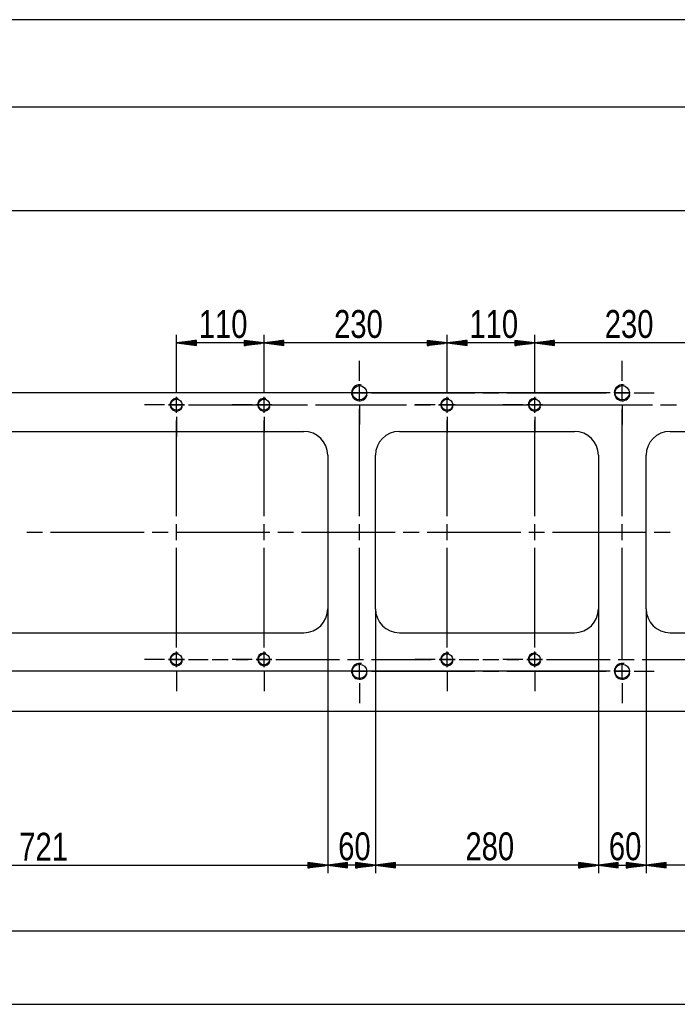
# Model space of a CAD drawing. Header units: millimetres. Extents: x 0 to 1189, y 0 to 841.
# Tile 5 of 15: x 768 to 851, y 356 to 479. Entities that reach past the tile are written whole.
import ezdxf

# ---------------------------------------------------------------- set-up
doc = ezdxf.new("R2010")
doc.units = ezdxf.units.MM
doc.layers.add('200', color=7, linetype='Continuous')
doc.layers.add('Default', color=7, linetype='Continuous')
doc.styles.add('SEACAD_Arial', font='arial.ttf', dxfattribs={"width": 0.75})

msp = doc.modelspace()

# ---------------------------------------------------------------- linework, layer by layer
at = {"layer": '200', "color": 7, "linetype": 'Continuous'}
for p, q in [((1080.843994, 479.259277), (708.843933, 479.259277)), ((1093.843872, 468.270996), (699.026367, 468.270996)), ((708.843933, 455.271027), (1079.601318, 455.271027)), ((787.943909, 434.871033), (787.943909, 439.635162)), ((798.94397, 434.871033), (798.94397, 439.635162)), ((798.94397, 434.871033), (798.94397, 439.635162)), ((821.94397, 434.871033), (821.94397, 439.635162)), ((821.94397, 434.871033), (821.94397, 439.635162)), ((832.943909, 434.871033), (832.943909, 439.635162)), ((832.943909, 434.871033), (832.943909, 439.635162)), ((790.443909, 438.964264), (787.943909, 438.635162)), ((798.94397, 438.635162), (787.943909, 438.635162)), ((787.943909, 438.635162), (790.443909, 438.306)), ((790.443909, 438.635162), (787.943909, 438.635162)), ((790.443909, 438.635162), (787.943909, 438.635162)), ((790.443909, 438.685913), (788.329773, 438.685913)), ((790.443909, 438.584351), (788.329773, 438.584351)), ((790.443909, 438.736725), (788.715637, 438.736725)), ((790.443909, 438.533539), (788.715637, 438.533539)), ((790.443909, 438.787537), (789.101562, 438.787537)), ((790.443909, 438.482727), (789.101562, 438.482727)), ((790.443909, 438.838348), (789.487366, 438.838348)), ((790.443909, 438.431915), (789.487366, 438.431915)), ((790.443909, 438.88916), (789.87323, 438.88916)), ((790.443909, 438.381165), (789.87323, 438.381165)), ((790.443909, 438.939911), (790.259094, 438.939911)), ((790.443909, 438.939911), (790.259094, 438.939911)), ((790.443909, 438.330353), (790.259094, 438.330353)), ((790.443909, 438.330353), (790.259094, 438.330353)), ((790.443909, 438.306), (790.443909, 438.964264)), ((798.94397, 438.635162), (796.443909, 438.964264)), ((796.443909, 438.964264), (796.443909, 438.306)), ((796.443909, 438.939911), (796.628784, 438.939911)), ((796.443909, 438.939911), (796.628784, 438.939911)), ((796.443909, 438.88916), (797.014587, 438.88916)), ((796.443909, 438.838348), (797.400452, 438.838348)), ((796.443909, 438.787537), (797.786316, 438.787537)), ((796.443909, 438.736725), (798.17218, 438.736725)), ((796.443909, 438.685913), (798.558105, 438.685913)), ((796.443909, 438.306), (798.94397, 438.635162)), ((796.443909, 438.635162), (798.94397, 438.635162)), ((796.443909, 438.635162), (798.94397, 438.635162)), ((796.443909, 438.584351), (798.558105, 438.584351)), ((796.443909, 438.533539), (798.17218, 438.533539)), ((796.443909, 438.482727), (797.786316, 438.482727)), ((796.443909, 438.431915), (797.400452, 438.431915)), ((796.443909, 438.381165), (797.014587, 438.381165)), ((796.443909, 438.330353), (796.628784, 438.330353)), ((796.443909, 438.330353), (796.628784, 438.330353)), ((801.44397, 438.964264), (798.94397, 438.635162)), ((821.94397, 438.635162), (798.94397, 438.635162)), ((798.94397, 438.635162), (801.44397, 438.306)), ((801.44397, 438.635162), (798.94397, 438.635162)), ((801.44397, 438.635162), (798.94397, 438.635162)), ((801.44397, 438.685913), (799.329773, 438.685913)), ((801.44397, 438.584351), (799.329773, 438.584351)), ((801.44397, 438.736725), (799.715637, 438.736725)), ((801.44397, 438.533539), (799.715637, 438.533539)), ((801.44397, 438.787537), (800.101501, 438.787537)), ((801.44397, 438.482727), (800.101501, 438.482727)), ((801.44397, 438.838348), (800.487366, 438.838348)), ((801.44397, 438.431915), (800.487366, 438.431915)), ((801.44397, 438.88916), (800.873291, 438.88916)), ((801.44397, 438.381165), (800.873291, 438.381165)), ((801.44397, 438.939911), (801.259155, 438.939911)), ((801.44397, 438.939911), (801.259155, 438.939911)), ((801.44397, 438.330353), (801.259155, 438.330353)), ((801.44397, 438.330353), (801.259155, 438.330353)), ((801.44397, 438.306), (801.44397, 438.964264)), ((821.94397, 438.635162), (819.44397, 438.964264)), ((819.44397, 438.964264), (819.44397, 438.306)), ((819.44397, 438.939911), (819.628784, 438.939911)), ((819.44397, 438.939911), (819.628784, 438.939911)), ((819.44397, 438.88916), (820.014648, 438.88916)), ((819.44397, 438.838348), (820.400452, 438.838348)), ((819.44397, 438.787537), (820.786316, 438.787537)), ((819.44397, 438.736725), (821.17218, 438.736725)), ((819.44397, 438.685913), (821.558044, 438.685913)), ((819.44397, 438.306), (821.94397, 438.635162)), ((819.44397, 438.635162), (821.94397, 438.635162)), ((819.44397, 438.635162), (821.94397, 438.635162)), ((819.44397, 438.584351), (821.558044, 438.584351)), ((819.44397, 438.533539), (821.17218, 438.533539)), ((819.44397, 438.482727), (820.786316, 438.482727)), ((819.44397, 438.431915), (820.400452, 438.431915)), ((819.44397, 438.381165), (820.014648, 438.381165)), ((819.44397, 438.330353), (819.628784, 438.330353)), ((819.44397, 438.330353), (819.628784, 438.330353)), ((824.443909, 438.964264), (821.94397, 438.635162)), ((832.943909, 438.635162), (821.94397, 438.635162)), ((821.94397, 438.635162), (824.443909, 438.306)), ((824.443909, 438.635162), (821.94397, 438.635162)), ((824.443909, 438.635162), (821.94397, 438.635162)), ((824.443909, 438.685913), (822.329834, 438.685913)), ((824.443909, 438.584351), (822.329834, 438.584351)), ((824.443909, 438.736725), (822.715637, 438.736725)), ((824.443909, 438.533539), (822.715637, 438.533539)), ((824.443909, 438.787537), (823.101501, 438.787537)), ((824.443909, 438.482727), (823.101501, 438.482727)), ((824.443909, 438.838348), (823.487366, 438.838348)), ((824.443909, 438.431915), (823.487366, 438.431915)), ((824.443909, 438.88916), (823.87323, 438.88916)), ((824.443909, 438.381165), (823.87323, 438.381165)), ((824.443909, 438.939911), (824.259155, 438.939911)), ((824.443909, 438.939911), (824.259155, 438.939911)), ((824.443909, 438.330353), (824.259155, 438.330353)), ((824.443909, 438.330353), (824.259155, 438.330353)), ((824.443909, 438.306), (824.443909, 438.964264)), ((832.943909, 438.635162), (830.443909, 438.964264)), ((830.443909, 438.964264), (830.443909, 438.306)), ((830.443909, 438.939911), (830.628723, 438.939911)), ((830.443909, 438.939911), (830.628723, 438.939911)), ((830.443909, 438.88916), (831.014587, 438.88916)), ((830.443909, 438.838348), (831.400513, 438.838348)), ((830.443909, 438.787537), (831.786377, 438.787537)), ((830.443909, 438.736725), (832.17218, 438.736725)), ((830.443909, 438.685913), (832.558044, 438.685913)), ((830.443909, 438.306), (832.943909, 438.635162)), ((830.443909, 438.635162), (832.943909, 438.635162)), ((830.443909, 438.635162), (832.943909, 438.635162)), ((830.443909, 438.584351), (832.558044, 438.584351)), ((830.443909, 438.533539), (832.17218, 438.533539)), ((830.443909, 438.482727), (831.786377, 438.482727)), ((830.443909, 438.431915), (831.400513, 438.431915)), ((830.443909, 438.381165), (831.014587, 438.381165)), ((830.443909, 438.330353), (830.628723, 438.330353)), ((830.443909, 438.330353), (830.628723, 438.330353)), ((835.443909, 438.964264), (832.943909, 438.635162)), ((855.943909, 438.635162), (832.943909, 438.635162)), ((832.943909, 438.635162), (835.443909, 438.306)), ((835.443909, 438.635162), (832.943909, 438.635162)), ((835.443909, 438.635162), (832.943909, 438.635162)), ((835.443909, 438.685913), (833.329773, 438.685913)), ((835.443909, 438.584351), (833.329773, 438.584351)), ((835.443909, 438.736725), (833.715698, 438.736725)), ((835.443909, 438.533539), (833.715698, 438.533539)), ((835.443909, 438.787537), (834.101562, 438.787537)), ((835.443909, 438.482727), (834.101562, 438.482727)), ((835.443909, 438.838348), (834.487366, 438.838348)), ((835.443909, 438.431915), (834.487366, 438.431915)), ((835.443909, 438.88916), (834.87323, 438.88916)), ((835.443909, 438.381165), (834.87323, 438.381165)), ((835.443909, 438.939911), (835.259094, 438.939911)), ((835.443909, 438.939911), (835.259094, 438.939911)), ((835.443909, 438.330353), (835.259094, 438.330353)), ((835.443909, 438.330353), (835.259094, 438.330353)), ((835.443909, 438.306), (835.443909, 438.964264)), ((810.943909, 434.371033), (810.943909, 436.371033)), ((810.943909, 434.371033), (810.943909, 436.371033)), ((810.943909, 433.871033), (810.943909, 435.871033)), ((843.943909, 434.371033), (843.943909, 436.371033)), ((843.943909, 434.371033), (843.943909, 436.371033)), ((843.943909, 433.871033), (843.943909, 435.871033)), ((787.943909, 432.871033), (787.943909, 434.871033)), ((787.943909, 432.871033), (787.943909, 434.871033)), ((787.943909, 432.371033), (787.943909, 434.371033)), ((798.94397, 432.871033), (798.94397, 434.871033)), ((798.94397, 432.371033), (798.94397, 434.371033)), ((821.94397, 432.871033), (821.94397, 434.871033)), ((821.94397, 432.371033), (821.94397, 434.371033)), ((832.943909, 432.871033), (832.943909, 434.871033)), ((832.943909, 432.371033), (832.943909, 434.371033)), ((810.943909, 431.371002), (810.943909, 433.371033)), ((810.943909, 431.371002), (810.943909, 433.371033)), ((843.943909, 431.371002), (843.943909, 433.371033)), ((843.943909, 431.371002), (843.943909, 433.371033)), ((840.44397, 432.371033), (718.949768, 432.371033)), ((807.44397, 432.371033), (725.602234, 432.371033)), ((787.943909, 429.871033), (787.943909, 431.871033)), ((787.943909, 429.871033), (787.943909, 431.871033)), ((798.94397, 429.871033), (798.94397, 431.871033)), ((808.943909, 432.371033), (806.943909, 432.371033)), ((808.943909, 432.371033), (806.943909, 432.371033)), ((809.44397, 432.371033), (807.44397, 432.371033)), ((811.943909, 432.371033), (809.943909, 432.371033)), ((809.943909, 432.371033), (811.943909, 432.371033)), ((810.443909, 432.371033), (811.44397, 432.371033)), ((810.943909, 431.871033), (810.943909, 432.871033)), ((812.443909, 432.371033), (814.443909, 432.371033)), ((812.943909, 432.371033), (814.943909, 432.371033)), ((812.943909, 432.371033), (825.443909, 432.371033)), ((821.94397, 429.871033), (821.94397, 431.871033)), ((826.443909, 432.371033), (828.443909, 432.371033)), ((829.443909, 432.371033), (841.94397, 432.371033)), ((832.943909, 429.871033), (832.943909, 431.871033)), ((841.94397, 432.371033), (839.94397, 432.371033)), ((842.44397, 432.371033), (840.44397, 432.371033)), ((844.943909, 432.371033), (842.943909, 432.371033)), ((842.943909, 432.371033), (844.943909, 432.371033)), ((843.443909, 432.371033), (844.44397, 432.371033)), ((843.943909, 431.871033), (843.943909, 432.871033)), ((845.443909, 432.371033), (847.443909, 432.371033)), ((845.943909, 432.371033), (847.943909, 432.371033)), ((845.943909, 432.371033), (847.943909, 432.371033)), ((785.943909, 430.871033), (783.943909, 430.871033)), ((785.943909, 430.871033), (783.943909, 430.871033)), ((786.443909, 430.871033), (784.443909, 430.871033)), ((788.94397, 430.871033), (786.94397, 430.871033)), ((786.94397, 430.871033), (788.94397, 430.871033)), ((787.443909, 430.871033), (788.443909, 430.871033)), ((787.943909, 430.371002), (787.943909, 431.371002)), ((789.443909, 430.871033), (791.443909, 430.871033)), ((789.943909, 430.871033), (791.943909, 430.871033)), ((789.943909, 430.871033), (801.398499, 430.871033)), ((796.94397, 430.871033), (794.94397, 430.871033)), ((797.44397, 430.871033), (795.443909, 430.871033)), ((799.943909, 430.871033), (797.943909, 430.871033)), ((798.443909, 430.871033), (799.44397, 430.871033)), ((798.94397, 430.371002), (798.94397, 431.371002)), ((800.443909, 430.871033), (802.443909, 430.871033)), ((800.94397, 430.871033), (802.943909, 430.871033)), ((802.398438, 430.871033), (804.398438, 430.871033)), ((805.398499, 430.871033), (816.853027, 430.871033)), ((810.943909, 430.871033), (810.943909, 428.871033)), ((817.852966, 430.871033), (819.852966, 430.871033)), ((819.94397, 430.871033), (817.94397, 430.871033)), ((820.443909, 430.871033), (818.443909, 430.871033)), ((820.853027, 430.871033), (832.307617, 430.871033)), ((822.943909, 430.871033), (820.943909, 430.871033)), ((821.44397, 430.871033), (822.443909, 430.871033)), ((821.94397, 430.371002), (821.94397, 431.371002)), ((823.443909, 430.871033), (825.443909, 430.871033)), ((823.94397, 430.871033), (825.94397, 430.871033)), ((830.943909, 430.871033), (828.943909, 430.871033)), ((831.443909, 430.871033), (829.443909, 430.871033)), ((833.94397, 430.871033), (831.94397, 430.871033)), ((832.443909, 430.871033), (833.443909, 430.871033)), ((832.943909, 430.371002), (832.943909, 431.371002)), ((833.307556, 430.871033), (835.307556, 430.871033)), ((834.443909, 430.871033), (836.443909, 430.871033)), ((834.943909, 430.871033), (836.943909, 430.871033)), ((836.307617, 430.871033), (847.762085, 430.871033)), ((843.943909, 430.871033), (843.943909, 428.871033)), ((848.762085, 430.871033), (850.762085, 430.871033)), ((787.943909, 429.371002), (787.943909, 427.371002)), ((798.94397, 429.371002), (798.94397, 427.371002)), ((810.943909, 416.871033), (810.943909, 430.371002)), ((810.943909, 430.371002), (810.943909, 428.371002)), ((821.94397, 429.371002), (821.94397, 427.371002)), ((832.943909, 429.371002), (832.943909, 427.371002)), ((843.943909, 416.871033), (843.943909, 430.371002)), ((843.943909, 430.371002), (843.943909, 428.371002)), ((787.943909, 416.871033), (787.943909, 428.871033)), ((787.943909, 428.871033), (787.943909, 426.871033)), ((798.94397, 416.871033), (798.94397, 428.871033)), ((821.94397, 416.871033), (821.94397, 428.871033)), ((832.943909, 416.871033), (832.943909, 428.871033)), ((734.843933, 427.521027), (803.943909, 427.521027)), ((815.943909, 427.521027), (837.94397, 427.521027)), ((849.943909, 427.521027), (871.943909, 427.521027)), ((806.943909, 424.521027), (806.943909, 405.221008)), ((812.943909, 405.221008), (812.943909, 424.521027)), ((840.943909, 424.521027), (840.943909, 405.221008)), ((846.943909, 405.221008), (846.943909, 424.521027)), ((787.943909, 413.871033), (787.943909, 415.871033)), ((798.94397, 413.871033), (798.94397, 415.871033)), ((810.943909, 413.871033), (810.943909, 415.871033)), ((821.94397, 413.871033), (821.94397, 415.871033)), ((832.943909, 413.871033), (832.943909, 415.871033)), ((843.943909, 413.871033), (843.943909, 415.871033)), ((769.135925, 414.871033), (771.135925, 414.871033)), ((772.135864, 414.871033), (783.899902, 414.871033)), ((784.899963, 414.871033), (786.899963, 414.871033)), ((787.899902, 414.871033), (799.66394, 414.871033)), ((800.66394, 414.871033), (802.66394, 414.871033)), ((803.663963, 414.871021), (815.427917, 414.871021)), ((816.427979, 414.871033), (818.427979, 414.871033)), ((819.427917, 414.871033), (831.191956, 414.871033)), ((832.191895, 414.871033), (834.191895, 414.871033)), ((835.191956, 414.871033), (846.955933, 414.871033)), ((847.955933, 414.871033), (849.955933, 414.871033)), ((787.943909, 400.871002), (787.943909, 412.871033)), ((798.94397, 400.871002), (798.94397, 412.871033)), ((810.943909, 399.371033), (810.943909, 412.871033)), ((821.94397, 400.871002), (821.94397, 412.871033)), ((832.943909, 400.871002), (832.943909, 412.871033)), ((843.943909, 399.371033), (843.943909, 412.871033)), ((806.943909, 405.221008), (806.943909, 371.996979)), ((806.943909, 405.221008), (806.943909, 371.996979)), ((812.943909, 405.221008), (812.943909, 371.996979)), ((812.943909, 405.221008), (812.943909, 371.996979)), ((840.943909, 405.221008), (840.943909, 371.996979)), ((840.943909, 405.221008), (840.943909, 371.996979)), ((846.943909, 405.221008), (846.943909, 371.996979)), ((846.943909, 405.221008), (846.943909, 371.996979)), ((734.843933, 402.221039), (803.943909, 402.221039)), ((787.943909, 400.871002), (787.943909, 402.871002)), ((787.943909, 400.371033), (787.943909, 402.371033)), ((798.94397, 400.871002), (798.94397, 402.871002)), ((798.94397, 400.371033), (798.94397, 402.371033)), ((815.943909, 402.221039), (837.94397, 402.221039)), ((821.94397, 400.871002), (821.94397, 402.871002)), ((821.94397, 400.371033), (821.94397, 402.371033)), ((832.943909, 400.871002), (832.943909, 402.871002)), ((832.943909, 400.371033), (832.943909, 402.371033)), ((849.943909, 402.221039), (871.943909, 402.221039)), ((810.943909, 399.371033), (810.943909, 401.371033)), ((843.943909, 399.371033), (843.943909, 401.371033)), ((787.943909, 397.871033), (787.943909, 399.871002)), ((787.943909, 397.871033), (787.943909, 399.871002)), ((798.94397, 397.871033), (798.94397, 399.871002)), ((798.94397, 397.871033), (798.94397, 399.871002)), ((810.943909, 398.871002), (810.943909, 400.871002)), ((821.94397, 397.871033), (821.94397, 399.871002)), ((821.94397, 397.871033), (821.94397, 399.871002)), ((832.943909, 397.871033), (832.943909, 399.871002)), ((832.943909, 397.871033), (832.943909, 399.871002)), ((843.943909, 398.871002), (843.943909, 400.871002)), ((785.943909, 398.871002), (783.943909, 398.871002)), ((785.943909, 398.871002), (783.943909, 398.871002)), ((786.443909, 398.871002), (784.443909, 398.871002)), ((788.94397, 398.871002), (786.94397, 398.871002)), ((786.94397, 398.871002), (788.94397, 398.871002)), ((787.443909, 398.871002), (788.443909, 398.871002)), ((787.943909, 398.371033), (787.943909, 399.371033)), ((789.443909, 398.871002), (791.443909, 398.871002)), ((789.943909, 398.871002), (791.943909, 398.871002)), ((789.943909, 398.871002), (791.443909, 398.871002)), ((792.443909, 398.871002), (794.443909, 398.871002)), ((796.94397, 398.871002), (794.94397, 398.871002)), ((797.44397, 398.871002), (795.443909, 398.871002)), ((795.443909, 398.871002), (796.94397, 398.871002)), ((797.943909, 398.871002), (799.943909, 398.871002)), ((799.943909, 398.871002), (797.943909, 398.871002)), ((798.443909, 398.871002), (799.44397, 398.871002)), ((798.94397, 398.371033), (798.94397, 399.371033)), ((800.443909, 398.871002), (802.443909, 398.871002)), ((800.94397, 398.871002), (808.443909, 398.871002)), ((800.94397, 398.871002), (802.943909, 398.871002)), ((809.44397, 398.871002), (811.44397, 398.871002)), ((812.443909, 398.871002), (819.94397, 398.871002)), ((819.94397, 398.871002), (817.94397, 398.871002)), ((820.443909, 398.871002), (818.443909, 398.871002)), ((820.943909, 398.871002), (822.943909, 398.871002)), ((822.943909, 398.871002), (820.943909, 398.871002)), ((821.44397, 398.871002), (822.443909, 398.871002)), ((821.94397, 398.371033), (821.94397, 399.371033)), ((823.443909, 398.871002), (825.443909, 398.871002)), ((823.94397, 398.871002), (825.443909, 398.871002)), ((823.94397, 398.871002), (825.94397, 398.871002)), ((826.443909, 398.871002), (828.443909, 398.871002)), ((830.943909, 398.871002), (828.943909, 398.871002)), ((831.443909, 398.871002), (829.443909, 398.871002)), ((829.443909, 398.871002), (830.943909, 398.871002)), ((831.94397, 398.871002), (833.94397, 398.871002)), ((833.94397, 398.871002), (831.94397, 398.871002)), ((832.443909, 398.871002), (833.443909, 398.871002)), ((832.943909, 398.371033), (832.943909, 399.371033)), ((834.443909, 398.871002), (836.443909, 398.871002)), ((834.943909, 398.871002), (842.44397, 398.871002)), ((834.943909, 398.871002), (836.943909, 398.871002)), ((843.443909, 398.871002), (845.443909, 398.871002)), ((846.44397, 398.871002), (853.943909, 398.871002)), ((840.44397, 397.371033), (718.949768, 397.371033)), ((807.44397, 397.371033), (725.602234, 397.371033)), ((787.943909, 397.371033), (787.943909, 395.371033)), ((798.94397, 397.371033), (798.94397, 395.371033)), ((808.943909, 397.371033), (806.943909, 397.371033)), ((808.943909, 397.371033), (806.943909, 397.371033)), ((809.44397, 397.371033), (807.44397, 397.371033)), ((811.943909, 397.371033), (809.943909, 397.371033)), ((809.943909, 397.371033), (811.943909, 397.371033)), ((810.443909, 397.371033), (811.44397, 397.371033)), ((810.943909, 396.371033), (810.943909, 398.371033)), ((810.943909, 396.371033), (810.943909, 398.371033)), ((810.943909, 396.871033), (810.943909, 397.871033)), ((812.443909, 397.371033), (814.443909, 397.371033)), ((812.943909, 397.371033), (814.943909, 397.371033)), ((812.943909, 397.371033), (825.443909, 397.371033)), ((821.94397, 397.371033), (821.94397, 395.371033)), ((826.443909, 397.371033), (828.443909, 397.371033)), ((829.443909, 397.371033), (841.94397, 397.371033)), ((832.943909, 397.371033), (832.943909, 395.371033)), ((841.94397, 397.371033), (839.94397, 397.371033)), ((842.44397, 397.371033), (840.44397, 397.371033)), ((842.943909, 397.371033), (844.943909, 397.371033)), ((844.943909, 397.371033), (842.943909, 397.371033)), ((843.443909, 397.371033), (844.44397, 397.371033)), ((843.943909, 396.371033), (843.943909, 398.371033)), ((843.943909, 396.371033), (843.943909, 398.371033)), ((843.943909, 396.871033), (843.943909, 397.871033)), ((845.443909, 397.371033), (847.443909, 397.371033)), ((845.943909, 397.371033), (847.943909, 397.371033)), ((845.943909, 397.371033), (847.943909, 397.371033)), ((787.943909, 396.871033), (787.943909, 394.871033)), ((787.943909, 396.871033), (787.943909, 394.871033)), ((798.94397, 396.871033), (798.94397, 394.871033)), ((798.94397, 396.871033), (798.94397, 394.871033)), ((821.94397, 396.871033), (821.94397, 394.871033)), ((821.94397, 396.871033), (821.94397, 394.871033)), ((832.943909, 396.871033), (832.943909, 394.871033)), ((832.943909, 396.871033), (832.943909, 394.871033)), ((810.943909, 395.871033), (810.943909, 393.871033)), ((810.943909, 395.371033), (810.943909, 393.371033)), ((810.943909, 395.371033), (810.943909, 393.371033)), ((843.943909, 395.871033), (843.943909, 393.871033)), ((843.943909, 395.371033), (843.943909, 393.371033)), ((843.943909, 395.371033), (843.943909, 393.371033)), ((734.843933, 372.996979), (806.943909, 372.996979)), ((806.943909, 372.996979), (804.443909, 373.326111)), ((804.443909, 373.326111), (804.443909, 372.667877)), ((804.443909, 373.301788), (804.628723, 373.301788)), ((804.443909, 373.301788), (804.628723, 373.301788)), ((804.443909, 373.250977), (805.014587, 373.250977)), ((804.443909, 373.200165), (805.400452, 373.200165)), ((804.443909, 373.149414), (805.786316, 373.149414)), ((804.443909, 373.098602), (806.172241, 373.098602)), ((804.443909, 373.047791), (806.558105, 373.047791)), ((804.443909, 372.667877), (806.943909, 372.996979)), ((804.443909, 372.996979), (806.943909, 372.996979)), ((804.443909, 372.996979), (806.943909, 372.996979)), ((804.443909, 372.946167), (806.558105, 372.946167)), ((804.443909, 372.895416), (806.172241, 372.895416)), ((804.443909, 372.844604), (805.786316, 372.844604)), ((804.443909, 372.793793), (805.400452, 372.793793)), ((804.443909, 372.742981), (805.014587, 372.742981)), ((804.443909, 372.692169), (804.628723, 372.692169)), ((804.443909, 372.692169), (804.628723, 372.692169)), ((809.44397, 373.326111), (806.943909, 372.996979)), ((812.943909, 372.996979), (806.943909, 372.996979)), ((806.943909, 372.996979), (809.44397, 372.667877)), ((809.44397, 372.996979), (806.943909, 372.996979)), ((809.44397, 372.996979), (806.943909, 372.996979)), ((809.44397, 373.047791), (807.329773, 373.047791)), ((809.44397, 372.946167), (807.329773, 372.946167)), ((809.44397, 373.098602), (807.715637, 373.098602)), ((809.44397, 372.895416), (807.715637, 372.895416)), ((809.44397, 373.149414), (808.101501, 373.149414)), ((809.44397, 372.844604), (808.101501, 372.844604)), ((809.44397, 373.200165), (808.487427, 373.200165)), ((809.44397, 372.793793), (808.487427, 372.793793)), ((809.44397, 373.250977), (808.873291, 373.250977)), ((809.44397, 372.742981), (808.873291, 372.742981)), ((809.44397, 373.301788), (809.259094, 373.301788)), ((809.44397, 373.301788), (809.259094, 373.301788)), ((809.44397, 372.692169), (809.259094, 372.692169)), ((809.44397, 372.692169), (809.259094, 372.692169)), ((809.44397, 372.667877), (809.44397, 373.326111)), ((812.943909, 372.996979), (810.443909, 373.326111)), ((810.443909, 373.326111), (810.443909, 372.667877)), ((810.443909, 373.301788), (810.628723, 373.301788)), ((810.443909, 373.301788), (810.628723, 373.301788)), ((810.443909, 373.250977), (811.014587, 373.250977)), ((810.443909, 373.200165), (811.400452, 373.200165)), ((810.443909, 373.149414), (811.786316, 373.149414)), ((810.443909, 373.098602), (812.172241, 373.098602)), ((810.443909, 373.047791), (812.558105, 373.047791)), ((810.443909, 372.667877), (812.943909, 372.996979)), ((810.443909, 372.996979), (812.943909, 372.996979)), ((810.443909, 372.996979), (812.943909, 372.996979)), ((810.443909, 372.946167), (812.558105, 372.946167)), ((810.443909, 372.895416), (812.172241, 372.895416)), ((810.443909, 372.844604), (811.786316, 372.844604)), ((810.443909, 372.793793), (811.400452, 372.793793)), ((810.443909, 372.742981), (811.014587, 372.742981)), ((810.443909, 372.692169), (810.628723, 372.692169)), ((810.443909, 372.692169), (810.628723, 372.692169)), ((815.44397, 373.326111), (812.943909, 372.996979)), ((840.943909, 372.996979), (812.943909, 372.996979)), ((812.943909, 372.996979), (815.44397, 372.667877)), ((815.44397, 372.996979), (812.943909, 372.996979)), ((815.44397, 372.996979), (812.943909, 372.996979)), ((815.44397, 373.047791), (813.329773, 373.047791)), ((815.44397, 372.946167), (813.329773, 372.946167)), ((815.44397, 373.098602), (813.715637, 373.098602)), ((815.44397, 372.895416), (813.715637, 372.895416)), ((815.44397, 373.149414), (814.101501, 373.149414)), ((815.44397, 372.844604), (814.101501, 372.844604)), ((815.44397, 373.200165), (814.487427, 373.200165)), ((815.44397, 372.793793), (814.487427, 372.793793)), ((815.44397, 373.250977), (814.873291, 373.250977)), ((815.44397, 372.742981), (814.873291, 372.742981)), ((815.44397, 373.301788), (815.259094, 373.301788)), ((815.44397, 373.301788), (815.259094, 373.301788)), ((815.44397, 372.692169), (815.259094, 372.692169)), ((815.44397, 372.692169), (815.259094, 372.692169)), ((815.44397, 372.667877), (815.44397, 373.326111)), ((840.943909, 372.996979), (838.44397, 373.326111)), ((838.44397, 373.326111), (838.44397, 372.667877)), ((838.44397, 373.301788), (838.628723, 373.301788)), ((838.44397, 373.301788), (838.628723, 373.301788)), ((838.44397, 373.250977), (839.014587, 373.250977)), ((838.44397, 373.200165), (839.400513, 373.200165)), ((838.44397, 373.149414), (839.786377, 373.149414)), ((838.44397, 373.098602), (840.17218, 373.098602)), ((838.44397, 373.047791), (840.558044, 373.047791)), ((838.44397, 372.667877), (840.943909, 372.996979)), ((838.44397, 372.996979), (840.943909, 372.996979)), ((838.44397, 372.996979), (840.943909, 372.996979)), ((838.44397, 372.946167), (840.558044, 372.946167)), ((838.44397, 372.895416), (840.17218, 372.895416)), ((838.44397, 372.844604), (839.786377, 372.844604)), ((838.44397, 372.793793), (839.400513, 372.793793)), ((838.44397, 372.742981), (839.014587, 372.742981)), ((838.44397, 372.692169), (838.628723, 372.692169)), ((838.44397, 372.692169), (838.628723, 372.692169)), ((843.443909, 373.326111), (840.943909, 372.996979)), ((840.943909, 372.996979), (846.943909, 372.996979)), ((840.943909, 372.996979), (843.443909, 372.667877)), ((843.443909, 372.996979), (840.943909, 372.996979)), ((843.443909, 372.996979), (840.943909, 372.996979)), ((843.443909, 373.047791), (841.329773, 373.047791)), ((843.443909, 372.946167), (841.329773, 372.946167)), ((843.443909, 373.098602), (841.715698, 373.098602)), ((843.443909, 372.895416), (841.715698, 372.895416)), ((843.443909, 373.149414), (842.101562, 373.149414)), ((843.443909, 372.844604), (842.101562, 372.844604)), ((843.443909, 373.200165), (842.487366, 373.200165)), ((843.443909, 372.793793), (842.487366, 372.793793)), ((843.443909, 373.250977), (842.87323, 373.250977)), ((843.443909, 372.742981), (842.87323, 372.742981)), ((843.443909, 373.301788), (843.259094, 373.301788)), ((843.443909, 373.301788), (843.259094, 373.301788)), ((843.443909, 372.692169), (843.259094, 372.692169)), ((843.443909, 372.692169), (843.259094, 372.692169)), ((843.443909, 372.667877), (843.443909, 373.326111)), ((846.943909, 372.996979), (844.44397, 373.326111)), ((844.44397, 373.326111), (844.44397, 372.667877)), ((844.44397, 373.301788), (844.628723, 373.301788)), ((844.44397, 373.301788), (844.628723, 373.301788)), ((844.44397, 373.250977), (845.014648, 373.250977)), ((844.44397, 373.200165), (845.400513, 373.200165)), ((844.44397, 373.149414), (845.786316, 373.149414)), ((844.44397, 373.098602), (846.17218, 373.098602)), ((844.44397, 373.047791), (846.558044, 373.047791)), ((844.44397, 372.667877), (846.943909, 372.996979)), ((844.44397, 372.996979), (846.943909, 372.996979)), ((844.44397, 372.996979), (846.943909, 372.996979)), ((844.44397, 372.946167), (846.558044, 372.946167)), ((844.44397, 372.895416), (846.17218, 372.895416)), ((844.44397, 372.844604), (845.786316, 372.844604)), ((844.44397, 372.793793), (845.400513, 372.793793)), ((844.44397, 372.742981), (845.014648, 372.742981)), ((844.44397, 372.692169), (844.628723, 372.692169)), ((844.44397, 372.692169), (844.628723, 372.692169)), ((849.443909, 373.326111), (846.943909, 372.996979)), ((874.94397, 372.996979), (846.943909, 372.996979)), ((846.943909, 372.996979), (849.443909, 372.667877)), ((849.443909, 372.996979), (846.943909, 372.996979)), ((849.443909, 372.996979), (846.943909, 372.996979)), ((849.443909, 373.047791), (847.329834, 373.047791)), ((849.443909, 372.946167), (847.329834, 372.946167)), ((849.443909, 373.098602), (847.715698, 373.098602)), ((849.443909, 372.895416), (847.715698, 372.895416)), ((849.443909, 373.149414), (848.101501, 373.149414)), ((849.443909, 372.844604), (848.101501, 372.844604)), ((849.443909, 373.200165), (848.487366, 373.200165)), ((849.443909, 372.793793), (848.487366, 372.793793)), ((849.443909, 373.250977), (848.87323, 373.250977)), ((849.443909, 372.742981), (848.87323, 372.742981)), ((849.443909, 373.301788), (849.259094, 373.301788)), ((849.443909, 373.301788), (849.259094, 373.301788)), ((849.443909, 372.692169), (849.259094, 372.692169)), ((849.443909, 372.692169), (849.259094, 372.692169)), ((849.443909, 372.667877), (849.443909, 373.326111)), ((1110.643921, 364.713165), (734.843933, 364.713165)), ((708.843933, 355.52356), (1116.843872, 355.52356))]:
    msp.add_line(p, q, dxfattribs=at)
for centre, radius in [((810.943909, 432.371033), 0.898515), ((843.943909, 432.371033), 0.898515), ((787.943909, 430.871033), 0.7), ((798.94397, 430.871033), 0.7), ((821.94397, 430.871033), 0.7), ((832.943909, 430.871033), 0.7), ((787.943909, 398.871002), 0.7), ((798.94397, 398.871002), 0.7), ((821.94397, 398.871002), 0.7), ((832.943909, 398.871002), 0.7), ((810.943909, 397.371033), 0.898515), ((843.943909, 397.371033), 0.898515)]:
    msp.add_circle(centre, radius, dxfattribs=at)
for centre, radius, start, end in [((810.943909, 432.371033), 1, 75, 345), ((843.943909, 432.371033), 1, 75, 345), ((787.943909, 430.871033), 0.8, 75, 345), ((798.94397, 430.871033), 0.8, 75, 345), ((821.94397, 430.871033), 0.8, 75, 345), ((832.943909, 430.871033), 0.8, 75, 345), ((803.943909, 424.521027), 3, 0, 90), ((815.943909, 424.521027), 3, 90, 180), ((837.94397, 424.521027), 3, 0, 90), ((849.943909, 424.521027), 3, 90, 180), ((803.943909, 405.221008), 3, 270, 0), ((815.943909, 405.221008), 3, 180, 270), ((837.94397, 405.221008), 3, 270, 0), ((849.943909, 405.221008), 3, 180, 270), ((787.943909, 398.871002), 0.8, 75, 345), ((798.94397, 398.871002), 0.8, 75, 345), ((821.94397, 398.871002), 0.8, 75, 345), ((832.943909, 398.871002), 0.8, 75, 345), ((810.943909, 397.371033), 1, 75, 345), ((843.943909, 397.371033), 1, 75, 345)]:
    msp.add_arc(centre, radius, start, end, dxfattribs=at)
at = {"layer": 'Default', "color": 7, "linetype": 'Continuous'}
msp.add_line((734.843933, 392.371033), (1109.643921, 392.371033), dxfattribs=at)

# ---------------------------------------------------------------- texts
at = {"layer": '200', "char_height": 3.5, "attachment_point": 7, "style": 'SEACAD_Arial'}
for s, insert, width in [('{\\fArial|b0||i0||c0|p34;\\C7;\\H3.5;\\W0.75;110}', (790.745253, 439.217651), 5.93479261), ('{\\fArial|b0||i0||c0|p34;\\C7;\\H3.5;\\W0.75;230}', (807.745192, 439.217651), 5.93479261), ('{\\fArial|b0||i0||c0|p34;\\C7;\\H3.5;\\W0.75;110}', (824.745192, 439.217651), 5.93479261), ('{\\fArial|b0||i0||c0|p34;\\C7;\\H3.5;\\W0.75;230}', (841.745253, 439.217651), 5.93479261), ('{\\fArial|b0||i0||c0|p34;\\C7;\\H3.5;\\W0.75;721}', (768.195205, 373.579528), 5.93479261), ('{\\fArial|b0||i0||c0|p34;\\C7;\\H3.5;\\W0.75;60}', (808.264968, 373.579528), 3.95653174), ('{\\fArial|b0||i0||c0|p34;\\C7;\\H3.5;\\W0.75;280}', (824.245192, 373.579528), 5.93479261), ('{\\fArial|b0||i0||c0|p34;\\C7;\\H3.5;\\W0.75;60}', (842.264968, 373.579528), 3.95653174)]:
    msp.add_mtext(s, dxfattribs=dict(at, insert=insert, width=width))

doc.saveas('drawing.dxf')
